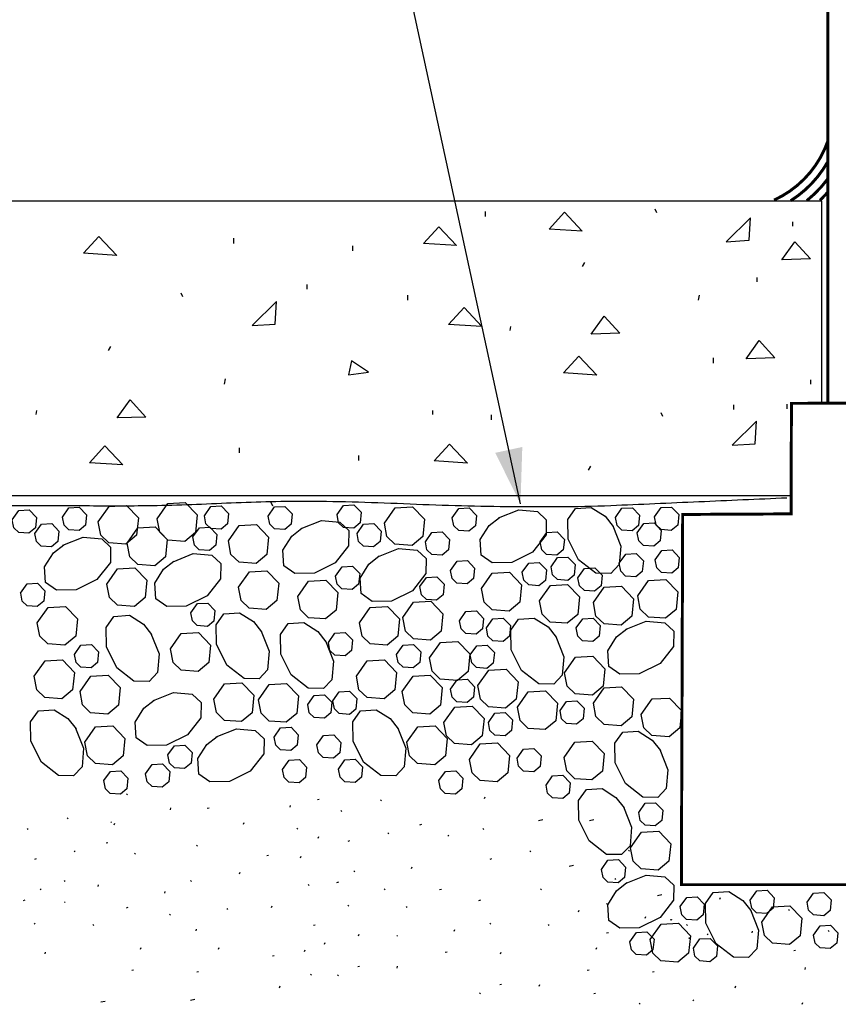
# Model space of a CAD drawing. Extents: x -4.7 to 19.3, y -5.1 to 12.9.
# Tile 6 of 13: x 3.9 to 5.3, y -3.4 to -1.7. Entities that reach past the tile are written whole.
import ezdxf

# ---------------------------------------------------------------- set-up
doc = ezdxf.new("R2010")
doc.units = 0
for name, color, linetype in [('29', 7, 'CONTINUOUS'), ('31', 7, 'CONTINUOUS'), ('32', 7, 'CONTINUOUS')]:
    doc.layers.add(name, color=color, linetype=linetype)

msp = doc.modelspace()

# ---------------------------------------------------------------- linework, layer by layer
at = {"layer": '29', "linetype": 'CONTINUOUS'}
for p, q in [((2.86523, -1.991762), (5.231056, -1.991762)), ((5.231056, -2.335376), (5.231056, -1.991762)), ((2.86523, -2.491762), (5.178897, -2.491762))]:
    msp.add_line(p, q, dxfattribs=at)
at = {"layer": '29', "linetype": 'CONTINUOUS', "const_width": 0.005}
for points in [[(5.241397, -0.253264), (5.241397, -2.335348)], [(5.179525, -2.33551), (5.178897, -2.523012), (4.995007, -2.523988), (4.992779, -3.151999), (5.993591, -3.151999), (5.994652, -2.526768), (5.805814, -2.526147), (5.804525, -2.333871), (5.179525, -2.33551)]]:
    msp.add_lwpolyline(points, dxfattribs=at)
for points in [[(5.150038, -1.990721, 0.205274), (5.241411, -1.890133, 0.205274)], [(5.178311, -1.991762, 0.124554), (5.241398, -1.925229, 0.124554)], [(5.205499, -1.991762, 0.064197), (5.241398, -1.954357, 0.064197)], [(5.227863, -1.99105, 0.022521), (5.241398, -1.976968, 0.022521)]]:
    msp.add_lwpolyline(points, format="xyb", dxfattribs=at)
at = {"layer": '29', "linetype": 'CONTINUOUS'}
msp.add_lwpolyline([(2.872951, -2.516283), (2.963186, -2.516283), (3.053421, -2.516283, 0.028983), (3.192542, -2.505757, -0.0235), (3.331647, -2.493706, -0.035311), (3.485796, -2.504837, 0.03429), (3.639952, -2.516283, 0.007011), (3.748982, -2.512191, -0.010023), (3.858021, -2.508757, -0.002754), (3.968043, -2.508946, 0.003174), (4.078064, -2.509043, 0.008537), (4.212429, -2.504905, -0.010261), (4.346796, -2.50123, -0.009663), (4.521506, -2.505551, 0.008182), (4.696216, -2.510389, 0.002387), (4.784714, -2.510665, 0.009961), (4.873171, -2.508757, 0.000001), (5.022548, -2.502176, 0.000001), (5.171926, -2.495595)], format="xyb", dxfattribs=at)
for centre in [(4.975413, -3.211503), (5.006663, -3.242753)]:
    msp.add_circle(centre, 0.000625, dxfattribs=at)
at = {"layer": '31', "linetype": 'CONTINUOUS'}
for p, q in [((4.660767, -2.0184), (4.660767, -2.009806)), ((4.951095, -2.012337), (4.948564, -2.006259)), ((5.182113, -2.034936), (5.182113, -2.027342)), ((4.233277, -2.064168), (4.233277, -2.055559)), ((4.435512, -2.076824), (4.435512, -2.06848)), ((4.825298, -2.103462), (4.828845, -2.096618)), ((4.358059, -2.141621), (4.358059, -2.134027)), ((5.121197, -2.129428), (5.121197, -2.121835)), ((4.146949, -2.154543), (4.144418, -2.148465)), ((4.528668, -2.160605), (4.528668, -2.152012)), ((5.02172, -2.160665), (5.023501, -2.151806)), ((4.702533, -2.21204), (4.703298, -2.205212)), ((4.021152, -2.245668), (4.024699, -2.238824)), ((5.047569, -2.267186), (5.047569, -2.258577)), ((4.217574, -2.302871), (4.219355, -2.294012)), ((5.212569, -2.303171), (5.212569, -2.295577)), ((5.0816, -2.345845), (5.0816, -2.338251)), ((5.17235, -2.344639), (5.17235, -2.337046)), ((3.898387, -2.354246), (3.899152, -2.347418)), ((4.570934, -2.354246), (4.570934, -2.347418)), ((4.670913, -2.363624), (4.670913, -2.35503)), ((4.961241, -2.357561), (4.95871, -2.351483)), ((4.243423, -2.419546), (4.243423, -2.410936)), ((4.445658, -2.432202), (4.445658, -2.423858)), ((4.835444, -2.448686), (4.838991, -2.441842)), ((4.299638, -2.509921), (4.296857, -2.503842)), ((4.053085, -2.999549), (4.051621, -2.998089)), ((4.658785, -3.005776), (4.659763, -3.002853)), ((4.125849, -3.024815), (4.126827, -3.021893)), ((4.191548, -3.022303), (4.188533, -3.022956)), ((4.328958, -3.020737), (4.329936, -3.017815)), ((4.378301, -3.007342), (4.375286, -3.007996)), ((4.484069, -3.009767), (4.482605, -3.008303)), ((3.952212, -3.040353), (3.950747, -3.038889)), ((4.416704, -3.02772), (4.41524, -3.026257)), ((4.026092, -3.046605), (4.024629, -3.045143)), ((4.030428, -3.050659), (4.031408, -3.047736)), ((4.249896, -3.049299), (4.250874, -3.046376)), ((4.342072, -3.058034), (4.340607, -3.056572)), ((4.55165, -3.050198), (4.548634, -3.050853)), ((4.758004, -3.041947), (4.750639, -3.043535)), ((4.844372, -3.041947), (4.837009, -3.043535)), ((3.884848, -3.058306), (3.883382, -3.056842)), ((4.376717, -3.073331), (4.377697, -3.070409)), ((4.496337, -3.065526), (4.494872, -3.064065)), ((4.598574, -3.069608), (4.597108, -3.068147)), ((4.657694, -3.058306), (4.65623, -3.056842)), ((4.019793, -3.080784), (4.016777, -3.081439)), ((4.171678, -3.086595), (4.170215, -3.085132)), ((4.429888, -3.077408), (4.426958, -3.078866)), ((3.96448, -3.096112), (3.963014, -3.094651)), ((4.066716, -3.100194), (4.065251, -3.098733)), ((4.292423, -3.102546), (4.289408, -3.103199)), ((4.346677, -3.106421), (4.347655, -3.103495)), ((4.737327, -3.096112), (4.735863, -3.094651)), ((4.904794, -3.095309), (4.903329, -3.093848)), ((3.89803, -3.107993), (3.8951, -3.109452)), ((4.535022, -3.124796), (4.536001, -3.12187)), ((4.670879, -3.107993), (4.667949, -3.109452)), ((4.809826, -3.119525), (4.802462, -3.121113)), ((4.243082, -3.133621), (4.24406, -3.130698)), ((4.438677, -3.130018), (4.437212, -3.128557)), ((3.947577, -3.146603), (3.946113, -3.145139)), ((4.003165, -3.155382), (4.004145, -3.152456)), ((4.161715, -3.146603), (4.160249, -3.145139)), ((4.361155, -3.153237), (4.359691, -3.151775)), ((4.410845, -3.147556), (4.407915, -3.149014)), ((4.881763, -3.143049), (4.880298, -3.141589)), ((3.906819, -3.160604), (3.905355, -3.159143)), ((4.116309, -3.16626), (4.117286, -3.163339)), ((4.49006, -3.160887), (4.488595, -3.159424)), ((4.58573, -3.160363), (4.582716, -3.161018)), ((4.755486, -3.160887), (4.754021, -3.159424)), ((4.959723, -3.169522), (4.952358, -3.171112)), ((5.058129, -3.176478), (5.059107, -3.173553)), ((3.878988, -3.178142), (3.876059, -3.1796)), ((3.947577, -3.182315), (3.946113, -3.180853)), ((4.297605, -3.190741), (4.298583, -3.187819)), ((4.428423, -3.188475), (4.426958, -3.187012)), ((4.527691, -3.190651), (4.526225, -3.18919)), ((4.651835, -3.178142), (4.648905, -3.1796)), ((4.867316, -3.185507), (4.86585, -3.184042)), ((4.053872, -3.190949), (4.050858, -3.191604)), ((4.126025, -3.203743), (4.12456, -3.20228)), ((4.223478, -3.194038), (4.222013, -3.192577)), ((4.818212, -3.198237), (4.819191, -3.195311)), ((4.931355, -3.209116), (4.932333, -3.206194)), ((5.176202, -3.196092), (5.174738, -3.194629)), ((3.896566, -3.219061), (3.8951, -3.217598)), ((3.995833, -3.221237), (3.994368, -3.219776)), ((4.371483, -3.22087), (4.368467, -3.221525)), ((4.669413, -3.219061), (4.667949, -3.217598)), ((4.768681, -3.221237), (4.767216, -3.219776)), ((5.002936, -3.22122), (5.001473, -3.219754)), ((4.16947, -3.230184), (4.170449, -3.22726)), ((4.445056, -3.239038), (4.446035, -3.236113)), ((4.511474, -3.239456), (4.510009, -3.237993)), ((4.60727, -3.230878), (4.608247, -3.227956)), ((4.868919, -3.233806), (4.865905, -3.23446)), ((5.038525, -3.236893), (5.03706, -3.235432)), ((5.112652, -3.233596), (5.11363, -3.230674)), ((5.24347, -3.231331), (5.242005, -3.229868)), ((4.387622, -3.252858), (4.3886, -3.249932)), ((3.913199, -3.269624), (3.914177, -3.266699)), ((4.075411, -3.261464), (4.076389, -3.258542)), ((4.207638, -3.261464), (4.208616, -3.258542)), ((4.301965, -3.272549), (4.298951, -3.273204)), ((4.353496, -3.265546), (4.354474, -3.262621)), ((4.595272, -3.266444), (4.592257, -3.267098)), ((4.686046, -3.269624), (4.687025, -3.266699)), ((4.848259, -3.261464), (4.849238, -3.258542)), ((5.18653, -3.263725), (5.183514, -3.264379)), ((4.063415, -3.29703), (4.0604, -3.297684)), ((4.173829, -3.299753), (4.170814, -3.300405)), ((4.365243, -3.305559), (4.363779, -3.304096)), ((4.410845, -3.306848), (4.40938, -3.305385)), ((4.446686, -3.290924), (4.443673, -3.291579)), ((4.510488, -3.29344), (4.511466, -3.290514)), ((4.836263, -3.29703), (4.833247, -3.297684)), ((4.946677, -3.299753), (4.943661, -3.300405)), ((5.202669, -3.295714), (5.203647, -3.292788)), ((4.311238, -3.326746), (4.312216, -3.323823)), ((4.687677, -3.32151), (4.684663, -3.322165)), ((4.751478, -3.324026), (4.752457, -3.3211)), ((5.084085, -3.326746), (5.085064, -3.323823)), ((4.651835, -3.337434), (4.650371, -3.335971)), ((4.847168, -3.336473), (4.844152, -3.337128)), ((4.015204, -3.350003), (4.007841, -3.351592)), ((4.167132, -3.346767), (4.15977, -3.348355)), ((4.922814, -3.354971), (4.921349, -3.35351)), ((5.014044, -3.349082), (5.012579, -3.34762)), ((5.197749, -3.354613), (5.198728, -3.351689))]:
    msp.add_line(p, q, dxfattribs=at)
for points in [[(4.768298, -2.04004), (4.794626, -2.011447), (4.824751, -2.043587)], [(5.107783, -2.0589), (5.110314, -2.020681), (5.068548, -2.061431)], [(4.555091, -2.064424), (4.581419, -2.035831), (4.611544, -2.067971)], [(3.978371, -2.080871), (4.004699, -2.052277), (4.034824, -2.084418)], [(5.163387, -2.09209), (5.185418, -2.061465), (5.211996, -2.090574)], [(4.303637, -2.201105), (4.306168, -2.162887), (4.264402, -2.203637)], [(4.597733, -2.20159), (4.624061, -2.172996), (4.654186, -2.205137)], [(4.83972, -2.218118), (4.861751, -2.187493), (4.888329, -2.216603)], [(5.10247, -2.259737), (5.124501, -2.229112), (5.151079, -2.258221)], [(4.428184, -2.287168), (4.46209, -2.282871), (4.433246, -2.263387)], [(4.792663, -2.283889), (4.818991, -2.255296), (4.849116, -2.287436)], [(4.035574, -2.360324), (4.057605, -2.329699), (4.084184, -2.358809)], [(5.117928, -2.404124), (5.12046, -2.365905), (5.078694, -2.406655)], [(4.573366, -2.433246), (4.599694, -2.404652), (4.629819, -2.436793)], [(3.988517, -2.436249), (4.014845, -2.407655), (4.04497, -2.439796)]]:
    msp.add_lwpolyline(points, close=True, dxfattribs=at)
for points in [[(4.103452, -2.531553), (4.121827, -2.5054), (4.151181, -2.50373), (4.171579, -2.524882), (4.168626, -2.554522), (4.150497, -2.569603), (4.121527, -2.56751), (4.107882, -2.55429), (4.103466, -2.531553)], [(3.85772, -2.532939), (3.868754, -2.517243), (3.886363, -2.516245), (3.898599, -2.528932), (3.896835, -2.54672), (3.885952, -2.55577), (3.868561, -2.554512), (3.860387, -2.546569), (3.857733, -2.532939)], [(3.942771, -2.528486), (3.953803, -2.51279), (3.971413, -2.511792), (3.98365, -2.524479), (3.981887, -2.542267), (3.971004, -2.551316), (3.953613, -2.550059), (3.945436, -2.542116), (3.942785, -2.528486)], [(4.00349, -2.53637), (4.021865, -2.510215), (4.051217, -2.508548), (4.071616, -2.529698), (4.068663, -2.559339), (4.050535, -2.574418), (4.021564, -2.572327), (4.007919, -2.559105), (4.003504, -2.53637)], [(4.183652, -2.526251), (4.194685, -2.510556), (4.212294, -2.509557), (4.22453, -2.522245), (4.222767, -2.540033), (4.211884, -2.549082), (4.194493, -2.547824), (4.186318, -2.539882), (4.183665, -2.526251)], [(4.291701, -2.526941), (4.302733, -2.511246), (4.320342, -2.510249), (4.332579, -2.522936), (4.330816, -2.540723), (4.319934, -2.549775), (4.302543, -2.548517), (4.294366, -2.540573), (4.291715, -2.526941)], [(4.408663, -2.52429), (4.419697, -2.508595), (4.437306, -2.507582), (4.449543, -2.520284), (4.447779, -2.538072), (4.436896, -2.547121), (4.419505, -2.54585), (4.411329, -2.537921), (4.408677, -2.52429)], [(4.488872, -2.538651), (4.507262, -2.512496), (4.5366, -2.510829), (4.557013, -2.531979), (4.55406, -2.56162), (4.535931, -2.576699), (4.506947, -2.574608), (4.493316, -2.561374), (4.488887, -2.538651)], [(4.604177, -2.529559), (4.61521, -2.513863), (4.632819, -2.512866), (4.645056, -2.525553), (4.643293, -2.54334), (4.63241, -2.552392), (4.61502, -2.551134), (4.606842, -2.54319), (4.604191, -2.529559)], [(4.682669, -2.529768), (4.717068, -2.516137), (4.74865, -2.518858), (4.763661, -2.533132), (4.763197, -2.558767), (4.740405, -2.587901), (4.705186, -2.60551), (4.671991, -2.606085), (4.653316, -2.592809), (4.651538, -2.566382), (4.666701, -2.542729), (4.684064, -2.528879)], [(4.876444, -2.543143), (4.89009, -2.577527), (4.887355, -2.609124), (4.873082, -2.624135), (4.847447, -2.623658), (4.818311, -2.600866), (4.800716, -2.56566), (4.800129, -2.532465), (4.813404, -2.51379), (4.839845, -2.512012), (4.863483, -2.527174), (4.877333, -2.544538)], [(4.880986, -2.529199), (4.89202, -2.513504), (4.909629, -2.512507), (4.921865, -2.525194), (4.9201, -2.54298), (4.909217, -2.552033), (4.891827, -2.550775), (4.883652, -2.542831), (4.880999, -2.529199)], [(4.947457, -2.528124), (4.95849, -2.512428), (4.976099, -2.511431), (4.988335, -2.524118), (4.986572, -2.541905), (4.975689, -2.550956), (4.958298, -2.549698), (4.950122, -2.541754), (4.94747, -2.528124)], [(4.347632, -2.548057), (4.38203, -2.534426), (4.413613, -2.537147), (4.428624, -2.551421), (4.42816, -2.577056), (4.405368, -2.60619), (4.37015, -2.623799), (4.336954, -2.624374), (4.318279, -2.611098), (4.316501, -2.584671), (4.331663, -2.561018), (4.349027, -2.547168)], [(4.917895, -2.55502), (4.928927, -2.539324), (4.946536, -2.538327), (4.958772, -2.551014), (4.957009, -2.568801), (4.946126, -2.577853), (4.928736, -2.576595), (4.92056, -2.568651), (4.917908, -2.55502)], [(3.895954, -2.556151), (3.906988, -2.540456), (3.924598, -2.539457), (3.936833, -2.552145), (3.935069, -2.569932), (3.924186, -2.578983), (3.906796, -2.577725), (3.898621, -2.569783), (3.895967, -2.556151)], [(4.052497, -2.57294), (4.070887, -2.546785), (4.100225, -2.545104), (4.120638, -2.566268), (4.117685, -2.595909), (4.099556, -2.610988), (4.070572, -2.608884), (4.056941, -2.595663), (4.052512, -2.57294)], [(4.164033, -2.562181), (4.175066, -2.546499), (4.192676, -2.545487), (4.204926, -2.558189), (4.203147, -2.575962), (4.192279, -2.585012), (4.174874, -2.583754), (4.166699, -2.575824), (4.164046, -2.562194)], [(4.224285, -2.568962), (4.24266, -2.542807), (4.272013, -2.541139), (4.292411, -2.56229), (4.289458, -2.591931), (4.271329, -2.60701), (4.242358, -2.604918), (4.228715, -2.591698), (4.224298, -2.568962)], [(4.442514, -2.556151), (4.453548, -2.540456), (4.471158, -2.539457), (4.483395, -2.552145), (4.48163, -2.569932), (4.470747, -2.578983), (4.453357, -2.577725), (4.445181, -2.569783), (4.442529, -2.556151)], [(4.558491, -2.57026), (4.569525, -2.554565), (4.587134, -2.553566), (4.599371, -2.566254), (4.597607, -2.584042), (4.586724, -2.593092), (4.569333, -2.591835), (4.561158, -2.583892), (4.558505, -2.57026)], [(4.753421, -2.57026), (4.764454, -2.554565), (4.782064, -2.553566), (4.794301, -2.566254), (4.792536, -2.584042), (4.781654, -2.593092), (4.764263, -2.591835), (4.756087, -2.583892), (4.753435, -2.57026)], [(3.943587, -2.57629), (3.977973, -2.562659), (4.009568, -2.565379), (4.024579, -2.579652), (4.0241, -2.605288), (4.00131, -2.634423), (3.966105, -2.652033), (3.93291, -2.652605), (3.914233, -2.639331), (3.912457, -2.612902), (3.927618, -2.589251), (3.944982, -2.575401)], [(4.478783, -2.595245), (4.513168, -2.581613), (4.544763, -2.584335), (4.559775, -2.598608), (4.559296, -2.624243), (4.536505, -2.653378), (4.501301, -2.670987), (4.468105, -2.671561), (4.449428, -2.658285), (4.447652, -2.631858), (4.462814, -2.608206), (4.480177, -2.594355)], [(4.948353, -2.600741), (4.959387, -2.585046), (4.976996, -2.584048), (4.989232, -2.596736), (4.987467, -2.614522), (4.976585, -2.623573), (4.959194, -2.622315), (4.95102, -2.614371), (4.948366, -2.600741)], [(4.130413, -2.604085), (4.164798, -2.590454), (4.196395, -2.593189), (4.211405, -2.607462), (4.210927, -2.633096), (4.188137, -2.662217), (4.152918, -2.679827), (4.119736, -2.680415), (4.101046, -2.667139), (4.099283, -2.640698), (4.114444, -2.617059), (4.131809, -2.60321)], [(4.601132, -2.61903), (4.612165, -2.603335), (4.629775, -2.602337), (4.642012, -2.615025), (4.640247, -2.632811), (4.629365, -2.641862), (4.611974, -2.640604), (4.603798, -2.63266), (4.601146, -2.61903)], [(4.722965, -2.622079), (4.733997, -2.606384), (4.751607, -2.605385), (4.763842, -2.618073), (4.762079, -2.635861), (4.751197, -2.64491), (4.733806, -2.643652), (4.72563, -2.63571), (4.722978, -2.622079)], [(4.771694, -2.612934), (4.782728, -2.597238), (4.800337, -2.596241), (4.812574, -2.608928), (4.81081, -2.626715), (4.799927, -2.635767), (4.782536, -2.634509), (4.774361, -2.626565), (4.771708, -2.612934)], [(4.887436, -2.606837), (4.89847, -2.591142), (4.916079, -2.590143), (4.928316, -2.602831), (4.926552, -2.620618), (4.915669, -2.629668), (4.898279, -2.62841), (4.890103, -2.620467), (4.887451, -2.606837)], [(4.017908, -2.64212), (4.036296, -2.615965), (4.065637, -2.614284), (4.086048, -2.635448), (4.083095, -2.665089), (4.064966, -2.680168), (4.035982, -2.678064), (4.02235, -2.664842), (4.017921, -2.64212)], [(4.241579, -2.647246), (4.259954, -2.621092), (4.289309, -2.619424), (4.309707, -2.640574), (4.306754, -2.670215), (4.288624, -2.685296), (4.259654, -2.683204), (4.246022, -2.669983), (4.241592, -2.647246)], [(4.406202, -2.628402), (4.417236, -2.612707), (4.434845, -2.61171), (4.447082, -2.624397), (4.445318, -2.642184), (4.434435, -2.651236), (4.417044, -2.649978), (4.408868, -2.642034), (4.406216, -2.628402)], [(4.653702, -2.649816), (4.672091, -2.623663), (4.701431, -2.621995), (4.721842, -2.643145), (4.718889, -2.672785), (4.700762, -2.687866), (4.671777, -2.685775), (4.658146, -2.67254), (4.653716, -2.649816)], [(4.817382, -2.631223), (4.828415, -2.615527), (4.846025, -2.61453), (4.858262, -2.627217), (4.856497, -2.645004), (4.845615, -2.654056), (4.828224, -2.652798), (4.820048, -2.644854), (4.817396, -2.631223)], [(4.342082, -2.663257), (4.360457, -2.637116), (4.38981, -2.635434), (4.410208, -2.656585), (4.407255, -2.686225), (4.389126, -2.701319), (4.360155, -2.699214), (4.346525, -2.685993), (4.342095, -2.66327)], [(4.549353, -2.646464), (4.560387, -2.630768), (4.577996, -2.62977), (4.590232, -2.642457), (4.588467, -2.660245), (4.577585, -2.669296), (4.560194, -2.668038), (4.55202, -2.660095), (4.549366, -2.646464)], [(4.918686, -2.662009), (4.937076, -2.635854), (4.966415, -2.634186), (4.986827, -2.655337), (4.983874, -2.684978), (4.965746, -2.700057), (4.936762, -2.697965), (4.92313, -2.68473), (4.918701, -2.662009)], [(3.871887, -2.657303), (3.882919, -2.641608), (3.900529, -2.640611), (3.912764, -2.653298), (3.911001, -2.671085), (3.900118, -2.680135), (3.882728, -2.678878), (3.874552, -2.670934), (3.8719, -2.657303)], [(4.752118, -2.670504), (4.770493, -2.644363), (4.799848, -2.642682), (4.820246, -2.663832), (4.817293, -2.693487), (4.799163, -2.708566), (4.770178, -2.706462), (4.756548, -2.693241), (4.752132, -2.670518)], [(4.843491, -2.673553), (4.861866, -2.647413), (4.89122, -2.64573), (4.911618, -2.666882), (4.908665, -2.696535), (4.890536, -2.711616), (4.861552, -2.70951), (4.847921, -2.69629), (4.843505, -2.673566)], [(4.520115, -2.699012), (4.53849, -2.672858), (4.567842, -2.67119), (4.588241, -2.69234), (4.585288, -2.72198), (4.56716, -2.737061), (4.538189, -2.73497), (4.524544, -2.721749), (4.520129, -2.699012)], [(3.900029, -2.70773), (3.918418, -2.681577), (3.947757, -2.679909), (3.968169, -2.701059), (3.965216, -2.730699), (3.947087, -2.74578), (3.918103, -2.743689), (3.904473, -2.730454), (3.900043, -2.70773)], [(4.160707, -2.69102), (4.17174, -2.675324), (4.189349, -2.674327), (4.201585, -2.687014), (4.199822, -2.704801), (4.188939, -2.713853), (4.171548, -2.712595), (4.163372, -2.704651), (4.16072, -2.69102)], [(4.44659, -2.70773), (4.464978, -2.681577), (4.494318, -2.679909), (4.51473, -2.701059), (4.511777, -2.730699), (4.493647, -2.74578), (4.464663, -2.743689), (4.451033, -2.730454), (4.446603, -2.70773)], [(4.616361, -2.704378), (4.627395, -2.688682), (4.645004, -2.687684), (4.65724, -2.700371), (4.655475, -2.718159), (4.644592, -2.72721), (4.627202, -2.725952), (4.619027, -2.718009), (4.616374, -2.704378)], [(4.092993, -2.726189), (4.106638, -2.760573), (4.103904, -2.792168), (4.08963, -2.807194), (4.063996, -2.806702), (4.034874, -2.783924), (4.017264, -2.748706), (4.016677, -2.71551), (4.029952, -2.696835), (4.056395, -2.695072), (4.080033, -2.71022), (4.093882, -2.727582)], [(4.279833, -2.721745), (4.293465, -2.756129), (4.29073, -2.787725), (4.276457, -2.802737), (4.250822, -2.802259), (4.221701, -2.779467), (4.204091, -2.744249), (4.203504, -2.711066), (4.216779, -2.692378), (4.24322, -2.690613), (4.266858, -2.705762), (4.280708, -2.723126)], [(4.662048, -2.716572), (4.673082, -2.700876), (4.690691, -2.699878), (4.702927, -2.712565), (4.701163, -2.730353), (4.69028, -2.739402), (4.672889, -2.738145), (4.664715, -2.730202), (4.662061, -2.716572)], [(4.779697, -2.730871), (4.793341, -2.765257), (4.790607, -2.796853), (4.776333, -2.811863), (4.750699, -2.811385), (4.721564, -2.788595), (4.703967, -2.753389), (4.70338, -2.720194), (4.716655, -2.701518), (4.743098, -2.699741), (4.766736, -2.714902), (4.780585, -2.732267)], [(4.814337, -2.716569), (4.825371, -2.700874), (4.84298, -2.699876), (4.855216, -2.712564), (4.853452, -2.73035), (4.842569, -2.739401), (4.825178, -2.738143), (4.817004, -2.730199), (4.81435, -2.716569)], [(4.898921, -2.718753), (4.933319, -2.705121), (4.964902, -2.707842), (4.979913, -2.722116), (4.979449, -2.747751), (4.956658, -2.776885), (4.921439, -2.794495), (4.888243, -2.795069), (4.869568, -2.781793), (4.86779, -2.755366), (4.882952, -2.731714), (4.900316, -2.717863)], [(4.388811, -2.738424), (4.402443, -2.772809), (4.399723, -2.804405), (4.385449, -2.819417), (4.359814, -2.818939), (4.330678, -2.796147), (4.313083, -2.760928), (4.312496, -2.727746), (4.325771, -2.709057), (4.352199, -2.707293), (4.37585, -2.722441), (4.389701, -2.739806)], [(4.126025, -2.752206), (4.1444, -2.726051), (4.173754, -2.724384), (4.194165, -2.745534), (4.191212, -2.775174), (4.173083, -2.790254), (4.144099, -2.788163), (4.130467, -2.774941), (4.126038, -2.752206)], [(4.394017, -2.740954), (4.405051, -2.725259), (4.42266, -2.72426), (4.434896, -2.736948), (4.433132, -2.754736), (4.422249, -2.763785), (4.404858, -2.762527), (4.396684, -2.754585), (4.39403, -2.740954)], [(3.963193, -2.761311), (3.974225, -2.745616), (3.991835, -2.744604), (4.004072, -2.757306), (4.002309, -2.775092), (3.991426, -2.784143), (3.974035, -2.782871), (3.965858, -2.774941), (3.963207, -2.761311)], [(4.509754, -2.761311), (4.520786, -2.745616), (4.538396, -2.744604), (4.550632, -2.757306), (4.548868, -2.775092), (4.537986, -2.784143), (4.520595, -2.782871), (4.512419, -2.774941), (4.509767, -2.761311)], [(4.565663, -2.767332), (4.584052, -2.741191), (4.613405, -2.73951), (4.633803, -2.76066), (4.63085, -2.790315), (4.612723, -2.805395), (4.583738, -2.80329), (4.570107, -2.790069), (4.565691, -2.767346)], [(4.634637, -2.762292), (4.645669, -2.746596), (4.663279, -2.745598), (4.675514, -2.758285), (4.673751, -2.776073), (4.662868, -2.785124), (4.645478, -2.783866), (4.637302, -2.775923), (4.63465, -2.762292)], [(3.894888, -2.798526), (3.913263, -2.772385), (3.942616, -2.770704), (3.963014, -2.791854), (3.960061, -2.821509), (3.941934, -2.836589), (3.912949, -2.834483), (3.899318, -2.821262), (3.894902, -2.79854)], [(4.441449, -2.798526), (4.459824, -2.772385), (4.489177, -2.770704), (4.509576, -2.791854), (4.506622, -2.821509), (4.488493, -2.836589), (4.459509, -2.834483), (4.445879, -2.821262), (4.441462, -2.79854)], [(4.794759, -2.792431), (4.813134, -2.76629), (4.842488, -2.764608), (4.862887, -2.785759), (4.859934, -2.815413), (4.841803, -2.830493), (4.812819, -2.828387), (4.799189, -2.815167), (4.794772, -2.792444)], [(4.647611, -2.814415), (4.665999, -2.78826), (4.69534, -2.786592), (4.715751, -2.807743), (4.712798, -2.837384), (4.694669, -2.852464), (4.665685, -2.850371), (4.652053, -2.837137), (4.647624, -2.814415)], [(3.972559, -2.824488), (3.990947, -2.798348), (4.020286, -2.796667), (4.040699, -2.817816), (4.037746, -2.847471), (4.019616, -2.862551), (3.990632, -2.860447), (3.977001, -2.847225), (3.972572, -2.824503)], [(4.519118, -2.824488), (4.537507, -2.798348), (4.566848, -2.796667), (4.587259, -2.817816), (4.584306, -2.847471), (4.566177, -2.862551), (4.537193, -2.860447), (4.523561, -2.847225), (4.519132, -2.824503)], [(4.60113, -2.820206), (4.612163, -2.80451), (4.629772, -2.803512), (4.642009, -2.816199), (4.640246, -2.833987), (4.629363, -2.843038), (4.611973, -2.84178), (4.603796, -2.833837), (4.601145, -2.820206)], [(4.199592, -2.837449), (4.217967, -2.811296), (4.247322, -2.809628), (4.26772, -2.830777), (4.264767, -2.860418), (4.246638, -2.875499), (4.217668, -2.873408), (4.204036, -2.860186), (4.199607, -2.837464)], [(4.275212, -2.838572), (4.293587, -2.812417), (4.322941, -2.810736), (4.343353, -2.8319), (4.3404, -2.86154), (4.322257, -2.87662), (4.293286, -2.874514), (4.279655, -2.861293), (4.275225, -2.838572)], [(4.843491, -2.844249), (4.861866, -2.818108), (4.89122, -2.816426), (4.911618, -2.837577), (4.908665, -2.86723), (4.890536, -2.882311), (4.861552, -2.880206), (4.847921, -2.866986), (4.843505, -2.844262)], [(4.097053, -2.839842), (4.131439, -2.826212), (4.163035, -2.828947), (4.178046, -2.84322), (4.177568, -2.868854), (4.154777, -2.897975), (4.119559, -2.915585), (4.086376, -2.916173), (4.067686, -2.902897), (4.065923, -2.876456), (4.081085, -2.852816), (4.098435, -2.838967)], [(4.358857, -2.846637), (4.369876, -2.830956), (4.387499, -2.829944), (4.399736, -2.842645), (4.397958, -2.860418), (4.38709, -2.86947), (4.369699, -2.868212), (4.361509, -2.860283), (4.358857, -2.846651)], [(4.401388, -2.840339), (4.412421, -2.824643), (4.43003, -2.823645), (4.442267, -2.836332), (4.440504, -2.85412), (4.429621, -2.863171), (4.41223, -2.861913), (4.404053, -2.85397), (4.401402, -2.840339)], [(4.714618, -2.850993), (4.733007, -2.824839), (4.762348, -2.823171), (4.782759, -2.844322), (4.779806, -2.873962), (4.761677, -2.889042), (4.732693, -2.886949), (4.719061, -2.873715), (4.714632, -2.850993)], [(4.924777, -2.863184), (4.943165, -2.83703), (4.972505, -2.835362), (4.992918, -2.856512), (4.989965, -2.886152), (4.971835, -2.901233), (4.94285, -2.899142), (4.92922, -2.885908), (4.92479, -2.863184)], [(3.965107, -2.886327), (3.978751, -2.920712), (3.976017, -2.952307), (3.961743, -2.967319), (3.936108, -2.96684), (3.906974, -2.944049), (3.889379, -2.908845), (3.88879, -2.87565), (3.902066, -2.856973), (3.928507, -2.855197), (3.952146, -2.870358), (3.965996, -2.887721)], [(4.511668, -2.886327), (4.525311, -2.920712), (4.522577, -2.952307), (4.508303, -2.967319), (4.482669, -2.96684), (4.453535, -2.944049), (4.435939, -2.908845), (4.43535, -2.87565), (4.448626, -2.856973), (4.475068, -2.855197), (4.498707, -2.870358), (4.512556, -2.887721)], [(4.589872, -2.876809), (4.608262, -2.850655), (4.637615, -2.848987), (4.658013, -2.870137), (4.65506, -2.899777), (4.636931, -2.914858), (4.607947, -2.912767), (4.594316, -2.899546), (4.589887, -2.876809)], [(4.786926, -2.856784), (4.797958, -2.841089), (4.815568, -2.84009), (4.827803, -2.852777), (4.82604, -2.870565), (4.815158, -2.879616), (4.797767, -2.878358), (4.789591, -2.870415), (4.786939, -2.856784)], [(4.665397, -2.876676), (4.676431, -2.86098), (4.69404, -2.859983), (4.706277, -2.872671), (4.704513, -2.890457), (4.69363, -2.899509), (4.67624, -2.898251), (4.668064, -2.890322), (4.665411, -2.876676)], [(3.980733, -2.910526), (3.999122, -2.884371), (4.028475, -2.882704), (4.048874, -2.903854), (4.045921, -2.933495), (4.027793, -2.948574), (3.998809, -2.946483), (3.985177, -2.933262), (3.980747, -2.910526)], [(4.203736, -2.90127), (4.238134, -2.887639), (4.269716, -2.890374), (4.284741, -2.904647), (4.284263, -2.930283), (4.261473, -2.959417), (4.226254, -2.977012), (4.193072, -2.9776), (4.174382, -2.964324), (4.172618, -2.937884), (4.187767, -2.914245), (4.20513, -2.900395)], [(4.301954, -2.901816), (4.312988, -2.886121), (4.330598, -2.885111), (4.342833, -2.897811), (4.341069, -2.915598), (4.330186, -2.92465), (4.312796, -2.923378), (4.304621, -2.915448), (4.301967, -2.901816)], [(4.527294, -2.910526), (4.545684, -2.884371), (4.575036, -2.882704), (4.595435, -2.903854), (4.592482, -2.933495), (4.574353, -2.948574), (4.545368, -2.946483), (4.531738, -2.933262), (4.527309, -2.910526)], [(4.374361, -2.914737), (4.385395, -2.899056), (4.403004, -2.898043), (4.415254, -2.910745), (4.413475, -2.928518), (4.402607, -2.937569), (4.385216, -2.936311), (4.377027, -2.928382), (4.374374, -2.914751)], [(4.95635, -2.922902), (4.969996, -2.957288), (4.967262, -2.988884), (4.952988, -3.003895), (4.927353, -3.003417), (4.898217, -2.980626), (4.880622, -2.945421), (4.880035, -2.912225), (4.89331, -2.893549), (4.919751, -2.891772), (4.943389, -2.906934), (4.95724, -2.924298)], [(4.121801, -2.931978), (4.132833, -2.916283), (4.150443, -2.915284), (4.162678, -2.927971), (4.160915, -2.945759), (4.150033, -2.954809), (4.132642, -2.953551), (4.124466, -2.945621), (4.121814, -2.931978)], [(4.633197, -2.939426), (4.651585, -2.913272), (4.680939, -2.911604), (4.701337, -2.932754), (4.698384, -2.962395), (4.680255, -2.977475), (4.651271, -2.975384), (4.637639, -2.962163), (4.63321, -2.939426)], [(4.713982, -2.937624), (4.725001, -2.921941), (4.742624, -2.920931), (4.754861, -2.933632), (4.753083, -2.951405), (4.742215, -2.960456), (4.724824, -2.959198), (4.716634, -2.951268), (4.713982, -2.937637)], [(4.793809, -2.93634), (4.812197, -2.910186), (4.841536, -2.908518), (4.861949, -2.929668), (4.858996, -2.959309), (4.840866, -2.974389), (4.811882, -2.972298), (4.798251, -2.959064), (4.793822, -2.93634)], [(4.411017, -2.95594), (4.422051, -2.940245), (4.43966, -2.939246), (4.451896, -2.951934), (4.450132, -2.969721), (4.439249, -2.978772), (4.421858, -2.977514), (4.413684, -2.969572), (4.41103, -2.95594)], [(4.083874, -2.963874), (4.094908, -2.948178), (4.112517, -2.947181), (4.124754, -2.959868), (4.12299, -2.977655), (4.112107, -2.986706), (4.094716, -2.985448), (4.08654, -2.977518), (4.083888, -2.963874)], [(4.316178, -2.956579), (4.327199, -2.940897), (4.344822, -2.939885), (4.357059, -2.952587), (4.35528, -2.970361), (4.344411, -2.97941), (4.327021, -2.978152), (4.318832, -2.970223), (4.316178, -2.956592)], [(4.013091, -2.975535), (4.024111, -2.959854), (4.041733, -2.958842), (4.05397, -2.971543), (4.052193, -2.989316), (4.041324, -2.998368), (4.023934, -2.997111), (4.015743, -2.989181), (4.013091, -2.975549)], [(4.58138, -2.975535), (4.5924, -2.959854), (4.610022, -2.958842), (4.622259, -2.971543), (4.620482, -2.989316), (4.609613, -2.998368), (4.592223, -2.997111), (4.584033, -2.989181), (4.58138, -2.975549)], [(4.763233, -2.983118), (4.774254, -2.967436), (4.791876, -2.966424), (4.804113, -2.979126), (4.802335, -2.9969), (4.791466, -3.005949), (4.774076, -3.004691), (4.765887, -2.996762), (4.763233, -2.983132)], [(4.894764, -3.02012), (4.908396, -3.054504), (4.905661, -3.0861), (4.891388, -3.101112), (4.865754, -3.100634), (4.836632, -3.077842), (4.819022, -3.042624), (4.818435, -3.009441), (4.83171, -2.990753), (4.858152, -2.988988), (4.88179, -3.004137), (4.895639, -3.021501)], [(4.920357, -3.029639), (4.931389, -3.013944), (4.948999, -3.012947), (4.961236, -3.025634), (4.959473, -3.043421), (4.94859, -3.052471), (4.931199, -3.051214), (4.923022, -3.04327), (4.920371, -3.029639)], [(4.906574, -3.089316), (4.924949, -3.063176), (4.954302, -3.061495), (4.974701, -3.082645), (4.971747, -3.112299), (4.953618, -3.127379), (4.924634, -3.125275), (4.911004, -3.112053), (4.906587, -3.089331)], [(4.857275, -3.126182), (4.868309, -3.110487), (4.885918, -3.109488), (4.898154, -3.122176), (4.896389, -3.139964), (4.885507, -3.149014), (4.868116, -3.147757), (4.859941, -3.139814), (4.857288, -3.126182)], [(4.898921, -3.14948), (4.933319, -3.13585), (4.964902, -3.138572), (4.979913, -3.152845), (4.979449, -3.178479), (4.956658, -3.207613), (4.921439, -3.225223), (4.888243, -3.225798), (4.869568, -3.212522), (4.86779, -3.186095), (4.882952, -3.162441), (4.900316, -3.148592)], [(4.990858, -3.189306), (5.001892, -3.173611), (5.019501, -3.172612), (5.031738, -3.185299), (5.029974, -3.203087), (5.019091, -3.212137), (5.001701, -3.210879), (4.993525, -3.202936), (4.990872, -3.189306)], [(5.109983, -3.194637), (5.123615, -3.229022), (5.12088, -3.260618), (5.106607, -3.275629), (5.080973, -3.275151), (5.05185, -3.252361), (5.034241, -3.217142), (5.033654, -3.18396), (5.046928, -3.16527), (5.073371, -3.163507), (5.097009, -3.178655), (5.110858, -3.196018)], [(5.1096, -3.178167), (5.120634, -3.162471), (5.138243, -3.161473), (5.15048, -3.17416), (5.148716, -3.191948), (5.137833, -3.200999), (5.120443, -3.199741), (5.112267, -3.191798), (5.109615, -3.178167)], [(5.206077, -3.181879), (5.217111, -3.166184), (5.23472, -3.165186), (5.246957, -3.177874), (5.245193, -3.19566), (5.23431, -3.204712), (5.216919, -3.203454), (5.208743, -3.19551), (5.206091, -3.181879)], [(5.129215, -3.215565), (5.14759, -3.189424), (5.176943, -3.187743), (5.197341, -3.208893), (5.194388, -3.238548), (5.176259, -3.253628), (5.147275, -3.251522), (5.133645, -3.238301), (5.129228, -3.215579)], [(4.93997, -3.24527), (4.958345, -3.219129), (4.987699, -3.217448), (5.008098, -3.238598), (5.005145, -3.268253), (4.987014, -3.283332), (4.95803, -3.281228), (4.9444, -3.268007), (4.939983, -3.245284)], [(5.21721, -3.237577), (5.228243, -3.221882), (5.245853, -3.220884), (5.25809, -3.233572), (5.256326, -3.251358), (5.245443, -3.260409), (5.228052, -3.259151), (5.219876, -3.251207), (5.217224, -3.237577)], [(4.905514, -3.248715), (4.916548, -3.23302), (4.934158, -3.232022), (4.946395, -3.24471), (4.94463, -3.262496), (4.933747, -3.271548), (4.916357, -3.27029), (4.908181, -3.262346), (4.905529, -3.248715)], [(5.013124, -3.259855), (5.024158, -3.24416), (5.041767, -3.243163), (5.054004, -3.25585), (5.05224, -3.273637), (5.041357, -3.282689), (5.023966, -3.281431), (5.01579, -3.273487), (5.013138, -3.259855)]]:
    msp.add_lwpolyline(points, dxfattribs=at)
at = {"layer": '32', "color": 1, "linetype": 'CONTINUOUS'}
msp.add_line((4.719853, -2.506113), (4.430755, -1.170417), dxfattribs=at)
msp.add_solid([(4.722928, -2.409527), (4.719853, -2.506113), (4.677113, -2.419443)], dxfattribs=at)

doc.saveas('drawing.dxf')
